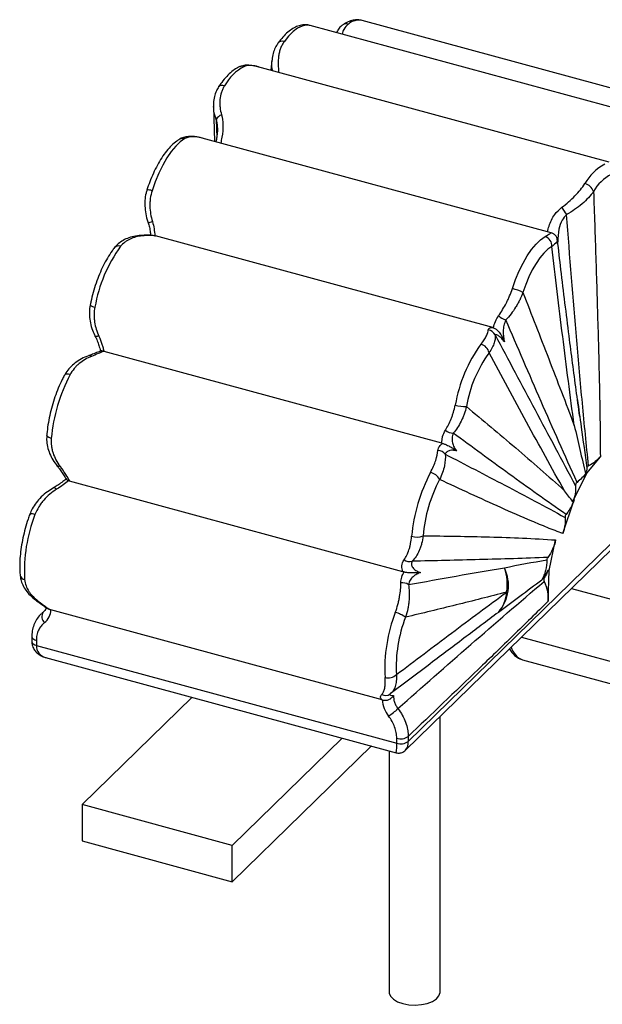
# Paper-space layout '_Trimétrica' of a CAD drawing. Header units: millimetres. Extents: x -964 to -385, y -1210 to 351.
# Tile 2 of 9: x -964 to -826, y -264 to -32. Entities that reach past the tile are written whole.
import ezdxf

# ---------------------------------------------------------------- set-up
doc = ezdxf.new("R2010")
doc.units = ezdxf.units.MM

psp = doc.layouts.new('_Trimétrica')

# ---------------------------------------------------------------- linework, layer by layer
at = {"color": 7, "linetype": 'Continuous', "lineweight": 25}
for p, q in [((-797.97, -55.06), (-882.88, -31.99)), ((-810.23, -56.25), (-895.13, -33.17)), ((-904.15, -41.37), (-904.38, -43.75)), ((-824.71, -65.4), (-907.46, -42.91)), ((-917.94, -52.31), (-917.66, -60.5)), ((-838.38, -82.04), (-920.56, -59.71)), ((-852.1, -104.39), (-931.57, -82.79)), ((-864.12, -131.66), (-943.71, -110.02)), ((-872.06, -201.94), (-780.58, -112.66)), ((-872.69, -204.03), (-781.51, -115.03)), ((-829.97, -138.7), (-826.78, -134.82)), ((-833.02, -144.92), (-829.97, -138.7)), ((-830.12, -138.66), (-829.97, -138.7)), ((-873.28, -161.93), (-951.83, -140.58)), ((-835.59, -152.96), (-832.98, -144.96)), ((-833.02, -144.92), (-832.98, -144.96)), ((-838.8, -161.68), (-837.32, -154.45)), ((-838.8, -161.68), (-839.11, -161.6)), ((-839.05, -168.87), (-838.8, -161.68)), ((-833.61, -165.89), (-776.42, -181.43)), ((-958.07, -171.49), (-957.9, -171.28)), ((-956.34, -170.91), (-956.62, -170.78)), ((-878.16, -192.15), (-956.25, -170.93)), ((-960.73, -177.21), (-960.73, -178.38)), ((-959.66, -178.12), (-959.66, -179.29)), ((-845.34, -177.33), (-769.89, -197.83)), ((-959.66, -179.29), (-874.76, -202.37)), ((-957.48, -182.16), (-874.9, -204.6)), ((-845.1, -182.7), (-760.19, -205.77)), ((-867.38, -184.01), (-876.31, -190.75)), ((-948.9, -216.83), (-922.98, -191.53)), ((-864.54, -261), (-864.54, -196.07)), ((-913.52, -226.45), (-887.6, -201.15)), ((-874.76, -202.37), (-874.76, -201.19)), ((-872.06, -200.76), (-872.06, -201.94)), ((-913.52, -235.02), (-880.73, -203.01)), ((-876.54, -204.15), (-876.54, -261)), ((-948.9, -216.83), (-948.9, -225.4)), ((-913.52, -226.45), (-948.9, -216.83)), ((-948.9, -225.4), (-913.52, -235.02)), ((-913.52, -235.02), (-913.52, -226.45))]:
    psp.add_line(p, q, dxfattribs=at)
at = {"color": 8, "linetype": 'Continuous', "lineweight": 25}
for p, q in [((-917.26, -55.33), (-917.18, -59.6)), ((-957.76, -171.18), (-958.07, -171.49))]:
    psp.add_line(p, q, dxfattribs=at)
at = {"color": 8, "linetype": 'Continuous', "lineweight": 25, "flags": 128}
for points in [[(-895.13, -33.17), (-895.16, -33.16), (-896.09, -33.08), (-897.07, -33.3), (-898.11, -33.81), (-899.17, -34.61), (-900.23, -35.68), (-901.29, -37)], [(-944.94, -106.39), (-945.15, -106.45), (-945.33, -106.49), (-945.48, -106.51), (-945.61, -106.51), (-945.7, -106.49), (-945.77, -106.46), (-945.78, -106.43)], [(-954.09, -137.07), (-954.26, -137.11), (-954.41, -137.13), (-954.54, -137.12), (-954.64, -137.09), (-954.72, -137.03), (-954.73, -137.02)], [(-954.88, -142.51), (-955.01, -142.39), (-955.14, -142.29), (-955.26, -142.21), (-955.37, -142.16), (-955.47, -142.14), (-955.55, -142.14), (-955.6, -142.16)], [(-960.73, -177.21), (-960.72, -177.31), (-960.64, -177.51), (-960.49, -177.7), (-960.27, -177.86), (-959.99, -178.01), (-959.66, -178.12)], [(-960.73, -178.38), (-960.72, -178.49), (-960.64, -178.69), (-960.49, -178.87), (-960.27, -179.04), (-959.99, -179.18), (-959.66, -179.29)]]:
    psp.add_lwpolyline(points, dxfattribs=at)
at = {"color": 7, "linetype": 'Continuous', "lineweight": 25, "flags": 128}
for points in [[(-924.7, -59.85), (-925.75, -60.59), (-926.82, -61.61), (-927.88, -62.88), (-928.91, -64.38), (-929.89, -66.09), (-930.82, -67.98), (-931.66, -70), (-932.41, -72.13)], [(-847.5, -95.2), (-846.76, -93.07), (-845.91, -91.05), (-844.99, -89.17), (-844, -87.46), (-842.97, -85.96), (-841.91, -84.69), (-840.85, -83.67), (-839.79, -82.93)], [(-838.22, -85.28), (-839.15, -85.93), (-840.09, -86.83), (-841.03, -87.95), (-841.94, -89.28), (-842.81, -90.78), (-843.62, -92.44), (-844.37, -94.23), (-845.03, -96.11)], [(-951.72, -115.47), (-952.06, -115.4), (-952.37, -115.38), (-952.64, -115.4), (-952.85, -115.47), (-953.01, -115.59), (-953.08, -115.68)], [(-956.15, -130.52), (-956.48, -130.41), (-956.76, -130.29), (-956.98, -130.15), (-957.13, -130), (-957.21, -129.85), (-957.22, -129.74)], [(-955.6, -142.16), (-955.62, -142.18), (-955.68, -142.24)], [(-876.54, -261), (-876.52, -261.24), (-876.21, -262), (-875.55, -262.7), (-874.57, -263.29), (-873.34, -263.73)], [(-873.34, -263.73), (-871.93, -264), (-870.44, -264.09), (-868.95, -263.98), (-867.56, -263.68), (-866.36, -263.21), (-865.42, -262.61), (-864.8, -261.9), (-864.55, -261.14), (-864.54, -261)]]:
    psp.add_lwpolyline(points, dxfattribs=at)
at = {"color": 8, "linetype": 'Continuous', "lineweight": 25}
for centre, radius, start, end in [((-883.64, -35.82), 3.9, 78.7183, 130.1558), ((-886.6, -34.29), 1.52, 73.2429, 123.5487), ((-901.78, -38.16), 1.27, 67.1377, 137.039), ((-911.09, -44.35), 1.59, 74.166, 112.0218), ((-915.84, -48.5), 1.22, 65.5149, 137.0799), ((-925.13, -61.35), 1.56, 73.6926, 119.2634), ((-933.39, -74.47), 2.54, 67.4037, 94.9273), ((-935.1, -83.4), 0.719, 60.1384, 92.9233), ((-940.3, -86.44), 1.3, 68.3604, 136.3391), ((-947.17, -111.73), 0.732, 47.7811, 104.7136), ((-960.68, -149.82), 1.51, 62.7372, 111.2936), ((-962.25, -162.54), 1.26, 192.3982, 262.5367), ((-959.34, -168.36), 0.508, 237.6041, 281.5938), ((-956.8, -179.37), 2.87, 178.4363, 256.2428), ((-843.59, -178.69), 4.28, 193.4723, 249.3793), ((-881.78, -203.04), 7.05, 347.2584, 5.4967), ((-874.97, -202.2), 2.92, 321.8519, 5.1301)]:
    psp.add_arc(centre, radius, start, end, dxfattribs=at)
at = {"color": 7, "linetype": 'Continuous', "lineweight": 25}
for centre, radius, start, end in [((-905.23, -53.05), 11.58, 117.9042, 150.7166), ((-915.25, -56.39), 2.27, 109.8166, 152.1772), ((-820.33, -76.12), 11.58, 117.9042, 150.7166), ((-819.47, -77.31), 10.22, 117.9042, 150.7166), ((-831.1, -73.26), 2.88, 19.218, 76.4932), ((-821.12, -67.68), 16.94, 209.5865, 216.5123), ((-934.27, -74.45), 5.31, 280.344, 291.5003), ((-840.45, -85.07), 2.24, 354.6012, 72.8822), ((-911.53, -105.62), 34.87, 144.2125, 170.0094), ((-850.64, -107.61), 12.8, 63.9903, 75.821), ((-945.72, -97.79), 1.78, 225.0299, 265.1805), ((-848.03, -98.96), 3.76, 223.8963, 254.6308), ((-853.39, -106.9), 1.96, 23.3865, 83.9789), ((-826.63, -128.69), 34.87, 144.2125, 170.0094), ((-855.57, -110.83), 2.61, 10.6785, 75.4738), ((-828.05, -128.34), 30.77, 144.2125, 170.0094), ((-916.3, -134.07), 40, 152.2916, 174.8985), ((-858.55, -114.59), 8.41, 253.2814, 271.3625), ((-861.57, -126.75), 2.51, 226.657, 273.5128), ((-865.01, -135.47), 2.09, 35.931, 90.9066), ((-831.4, -157.15), 40, 152.2916, 174.8985), ((-867.55, -141.77), 3.31, 28.6167, 77.1313), ((-833.4, -156.6), 35.3, 152.2916, 174.8985), ((-925.89, -161.72), 36.59, 158.7725, 183.2416), ((-870.07, -149.92), 3.85, 252.3056, 293.1788), ((-871.73, -157.56), 2, 230.5292, 288.0076), ((-857.95, -165.21), 9.53, 318.6139, 26.085), ((-859.73, -164.87), 11.03, 350.2915, 20.4433), ((-873.4, -166.93), 2.4, 53.9919, 99.0088), ((-839.54, -164.4), 1.13, 141.2092, 153.1682), ((-856.6, -166.37), 7.75, 318.4012, 357.2859), ((-956.46, -172.51), 1.91, 147.7164, 228.3378), ((-960.12, -170.89), 3.87, 308.219, 359.4593), ((-840.98, -184.8), 36.59, 158.7725, 183.2416), ((-876.63, -178.03), 6.66, 53.6884, 76.6441), ((-842.59, -184.35), 32.28, 158.7725, 183.2416), ((-876.75, -184.26), 2.72, 253.6133, 315.1048), ((-877.38, -189.27), 1.83, 240.041, 305.7144), ((-871.38, -191.71), 6.8, 183.7278, 218.6545), ((-885.66, -182.23), 16.4, 303.1462, 313.045), ((-873.84, -198.25), 3.08, 252.696, 305.3989), ((-873.84, -199.43), 3.08, 252.696, 305.3989)]:
    psp.add_arc(centre, radius, start, end, dxfattribs=at)
for points, knots in [([(-882.92, -32), (-883.25, -31.93), (-883.95, -31.77), (-885.08, -31.91), (-886.27, -32.29), (-887.04, -32.77), (-887.44, -33.03)], [0, 0, 0, 0, 0.209038, 0.455349, 0.708931, 1, 1, 1, 1]), ([(-895.15, -33.2), (-895.25, -33.16), (-895.72, -32.99), (-896.63, -32.99), (-897.8, -33.2), (-898.97, -33.71), (-900.14, -34.49), (-901.3, -35.55), (-902.15, -36.55), (-902.61, -37.17), (-902.71, -37.3)], [0, 0, 0, 0, 0.0374, 0.176228, 0.314772, 0.460397, 0.618363, 0.788184, 0.954396, 1, 1, 1, 1]), ([(-887.43, -33.05), (-887.52, -33.1), (-887.95, -33.36), (-888.5, -33.98), (-888.82, -34.58), (-888.96, -34.85)], [0, 0, 0, 0, 0.130241, 0.6182396, 1, 1, 1, 1]), ([(-901.29, -37), (-901.46, -37.24), (-901.62, -37.49), (-901.9, -38.02), (-902.02, -38.3), (-902.23, -38.86), (-902.32, -39.16), (-902.48, -39.76), (-902.54, -40.07), (-902.68, -41.03), (-902.72, -41.68), (-902.69, -43.01), (-902.63, -43.68), (-902.51, -44.37)], [0, 0, 0, 0, 0.125, 0.125, 0.25, 0.25, 0.375, 0.375, 0.5, 0.5, 0.75, 0.75, 1, 1, 1, 1]), ([(-902.68, -37.32), (-902.86, -37.57), (-903.33, -38.21), (-903.79, -39.42), (-904.09, -40.53), (-904.12, -41.22), (-904.13, -41.39)], [0, 0, 0, 0, 0.214349, 0.539554, 0.884106, 1, 1, 1, 1]), ([(-911.69, -42.87), (-911.93, -42.98), (-912.6, -43.29), (-913.65, -44.03), (-914.84, -45.15), (-915.87, -46.38), (-916.49, -47.3), (-916.74, -47.67)], [0, 0, 0, 0, 0.130946, 0.356702, 0.593484, 0.836844, 1, 1, 1, 1]), ([(-907.24, -42.98), (-907.3, -42.96), (-907.88, -42.76), (-908.87, -42.58), (-910.16, -42.52), (-911.08, -42.62), (-911.55, -42.84), (-911.68, -42.9)], [0, 0, 0, 0, 0.037822, 0.363965, 0.654902, 0.904825, 1, 1, 1, 1]), ([(-916.71, -47.68), (-916.9, -47.98), (-917.34, -48.68), (-917.74, -49.96), (-917.96, -51.22), (-917.91, -52.02), (-917.9, -52.31)], [0, 0, 0, 0, 0.215587, 0.51448, 0.822985, 1, 1, 1, 1]), ([(-915.33, -47.38), (-915.49, -47.62), (-915.62, -47.87), (-915.87, -48.38), (-915.97, -48.65), (-916.24, -49.47), (-916.35, -50.04), (-916.43, -50.93), (-916.45, -51.23), (-916.44, -51.83), (-916.42, -52.13), (-916.32, -53.04), (-916.2, -53.65), (-916.02, -54.25)], [0, 0, 0, 0, 0.125, 0.125, 0.25, 0.25, 0.5, 0.5, 0.625, 0.625, 0.75, 0.75, 1, 1, 1, 1]), ([(-916.99, -57.29), (-916.99, -57.58), (-916.99, -58.3), (-917.14, -59.42), (-917.29, -60.21), (-917.36, -60.58)], [0, 0, 0, 0, 0.266327, 0.662913, 1, 1, 1, 1]), ([(-925.89, -59.99), (-926.12, -60.13), (-926.79, -60.54), (-927.82, -61.44), (-929, -62.75), (-930.12, -64.31), (-931.16, -66.07), (-932.11, -68), (-932.94, -69.96), (-933.39, -71.31), (-933.6, -71.94)], [0, 0, 0, 0, 0.073218, 0.207124, 0.344303, 0.481493, 0.617045, 0.751154, 0.884255, 1, 1, 1, 1]), ([(-920.54, -59.72), (-921.04, -59.6), (-922.03, -59.36), (-923.44, -59.29), (-924.67, -59.48), (-925.49, -59.72), (-925.84, -59.97), (-925.88, -60)], [0, 0, 0, 0, 0.270507, 0.5282201, 0.7626418, 0.9700207, 1, 1, 1, 1]), ([(-835.85, -76.04), (-835.29, -75.64), (-834.76, -75.21), (-833.73, -74.3), (-833.24, -73.83), (-832.32, -72.87), (-831.88, -72.38), (-831.09, -71.41), (-830.74, -70.93), (-830.43, -70.46)], [0, 0, 0, 0, 0.25, 0.25, 0.5, 0.5, 0.75, 0.75, 1, 1, 1, 1]), ([(-933.57, -71.95), (-933.66, -72.2), (-933.94, -72.99), (-934.11, -74.42), (-934.11, -76.21), (-933.82, -78.07), (-933.47, -79.33), (-933.22, -79.95), (-933.21, -79.97)], [0, 0, 0, 0, 0.097294, 0.306801, 0.524991, 0.752879, 0.994567, 1, 1, 1, 1]), ([(-932.41, -72.13), (-932.6, -72.71), (-932.73, -73.31), (-932.85, -74.23), (-932.88, -74.53), (-932.91, -75.15), (-932.92, -75.46), (-932.9, -76.39), (-932.84, -77), (-932.64, -78.2), (-932.5, -78.8), (-932.32, -79.39)], [0, 0, 0, 0, 0.25, 0.25, 0.375, 0.375, 0.5, 0.5, 0.75, 0.75, 1, 1, 1, 1]), ([(-828.38, -72.31), (-828.72, -72.8), (-829.12, -73.29), (-830.03, -74.27), (-830.55, -74.76), (-831.63, -75.7), (-832.22, -76.15), (-833.44, -77), (-834.08, -77.4), (-834.74, -77.75)], [0, 0, 0, 0, 0.25, 0.25, 0.5, 0.5, 0.75, 0.75, 1, 1, 1, 1]), ([(-828.38, -72.31), (-828.2, -77.47), (-828.03, -82.63), (-827.69, -92.98), (-827.53, -98.16), (-827.24, -108.56), (-827.1, -113.77), (-826.94, -121.62), (-826.89, -124.25), (-826.82, -129.52), (-826.79, -132.16), (-826.78, -134.82)], [0, 0, 0, 0, 0.25, 0.25, 0.5, 0.5, 0.75, 0.75, 0.875, 0.875, 1, 1, 1, 1]), ([(-829.56, -136.98), (-830.07, -132.07), (-830.55, -127.14), (-831.47, -117.27), (-831.91, -112.34), (-833.19, -97.52), (-833.98, -87.64), (-834.74, -77.75)], [0, 0, 0, 0, 0.25, 0.25, 0.5, 0.5, 1, 1, 1, 1]), ([(-933.27, -79.9), (-933.2, -80.08), (-933, -80.67), (-932.84, -81.62), (-932.77, -82.32), (-932.73, -82.64)], [0, 0, 0, 0, 0.198014, 0.63985, 1, 1, 1, 1]), ([(-932.32, -79.39), (-932.15, -79.97), (-932.03, -80.53), (-931.84, -81.66), (-931.77, -82.21), (-931.71, -82.76)], [0, 0, 0, 0, 0.5, 0.5, 1, 1, 1, 1]), ([(-935.13, -82.71), (-935.23, -82.71), (-935.9, -82.71), (-937.06, -82.96), (-938.56, -83.44), (-939.82, -84.18), (-940.72, -84.88), (-941.11, -85.41), (-941.22, -85.56)], [0, 0, 0, 0, 0.040198, 0.28288, 0.508053, 0.71887, 0.91887, 1, 1, 1, 1]), ([(-934.74, -82.78), (-935.75, -82.87), (-936.71, -83.11), (-937.8, -83.61), (-938.01, -83.72), (-938.42, -83.97), (-938.62, -84.1), (-939.18, -84.53), (-939.52, -84.86), (-939.82, -85.23)], [0, 0, 0, 0, 0.5, 0.5, 0.625, 0.625, 0.75, 0.75, 1, 1, 1, 1]), ([(-931.89, -82.75), (-932.05, -82.72), (-932.62, -82.58), (-933.62, -82.6), (-934.54, -82.65), (-935.08, -82.68), (-935.14, -82.69)], [0, 0, 0, 0, 0.166474, 0.592122, 0.949235, 1, 1, 1, 1]), ([(-931.57, -82.79), (-931.77, -82.75), (-931.98, -82.71), (-932.43, -82.67), (-932.68, -82.66), (-933.46, -82.67), (-934.05, -82.72), (-934.74, -82.78)], [0, 0, 0, 0, 0.25, 0.25, 0.5, 0.5, 1, 1, 1, 1]), ([(-836.92, -83.78), (-836.93, -83.64), (-836.96, -83.25), (-837.3, -82.7), (-837.8, -82.27), (-838.2, -82.08), (-838.37, -82.05), (-838.38, -82.05)], [0, 0, 0, 0, 0.172525, 0.476926, 0.748346, 0.975823, 1, 1, 1, 1]), ([(-941.24, -85.54), (-941.44, -85.8), (-942.01, -86.54), (-942.92, -87.95), (-943.92, -89.8), (-944.82, -91.79), (-945.62, -93.9), (-946.3, -96.09), (-946.73, -97.82), (-946.93, -98.81), (-946.98, -99.05)], [0, 0, 0, 0, 0.077251, 0.225795, 0.372717, 0.518309, 0.663036, 0.807283, 0.951378, 1, 1, 1, 1]), ([(-832.93, -127.44), (-833.41, -123.97), (-833.87, -120.49), (-834.77, -113.49), (-835.22, -109.98), (-836.53, -99.43), (-837.38, -92.36), (-838.22, -85.28)], [0, 0, 0, 0, 0.25, 0.25, 0.5, 0.5, 1, 1, 1, 1]), ([(-831.65, -125.32), (-831.93, -123.25), (-832.78, -116.96), (-834.26, -105.47), (-835.72, -93.66), (-836.61, -86.09), (-836.88, -83.77)], [0, 0, 0, 0, 0.1505774, 0.4591225, 0.8343025, 1, 1, 1, 1]), ([(-850.74, -101.57), (-850.41, -101.11), (-850.1, -100.64), (-849.5, -99.65), (-849.21, -99.13), (-848.79, -98.32), (-848.65, -98.05), (-848.39, -97.49), (-848.27, -97.21), (-847.91, -96.37), (-847.69, -95.79), (-847.5, -95.2)], [0, 0, 0, 0, 0.25, 0.25, 0.5, 0.5, 0.625, 0.625, 0.75, 0.75, 1, 1, 1, 1]), ([(-845.03, -96.11), (-845.24, -96.72), (-845.5, -97.31), (-845.93, -98.19), (-846.08, -98.47), (-846.39, -99.04), (-846.56, -99.32), (-847.08, -100.15), (-847.44, -100.67), (-848.2, -101.67), (-848.61, -102.14), (-849.02, -102.59)], [0, 0, 0, 0, 0.25, 0.25, 0.375, 0.375, 0.5, 0.5, 0.75, 0.75, 1, 1, 1, 1]), ([(-845.03, -96.11), (-843, -101.31), (-840.97, -106.51), (-836.94, -116.95), (-834.93, -122.18), (-832.93, -127.44)], [0, 0, 0, 0, 0.5, 0.5, 1, 1, 1, 1]), ([(-946.95, -99.06), (-947.01, -99.32), (-947.19, -100.14), (-947.19, -101.56), (-946.97, -103.3), (-946.5, -104.95), (-946, -105.95), (-945.77, -106.42)], [0, 0, 0, 0, 0.1051596, 0.3262819, 0.5555739, 0.7936617, 1, 1, 1, 1]), ([(-945.87, -99.57), (-945.99, -100.15), (-946.05, -100.74), (-946.06, -101.62), (-946.06, -101.91), (-946.02, -102.5), (-945.98, -102.79), (-945.86, -103.66), (-945.73, -104.22), (-945.39, -105.32), (-945.19, -105.86), (-944.94, -106.39)], [0, 0, 0, 0, 0.25, 0.25, 0.375, 0.375, 0.5, 0.5, 0.75, 0.75, 1, 1, 1, 1]), ([(-851.96, -104.44), (-851.85, -103.93), (-851.7, -103.43), (-851.3, -102.47), (-851.05, -102.01), (-850.74, -101.57)], [0, 0, 0, 0, 0.5, 0.5, 1, 1, 1, 1]), ([(-853.18, -104.95), (-853.17, -104.7), (-853.03, -104.53), (-852.74, -104.39), (-852.62, -104.36), (-852.38, -104.35), (-852.24, -104.36), (-852.1, -104.39)], [0, 0, 0, 0, 0.5, 0.5, 0.75, 0.75, 1, 1, 1, 1]), ([(-851.96, -104.44), (-851.74, -104.52), (-851.52, -104.64), (-851.14, -104.93), (-850.98, -105.08), (-850.7, -105.38), (-850.58, -105.53), (-850.36, -105.83), (-850.26, -105.98), (-849.99, -106.41), (-849.85, -106.69), (-849.58, -107.24), (-849.46, -107.51), (-849.35, -107.78)], [0, 0, 0, 0, 0.125, 0.125, 0.25, 0.25, 0.375, 0.375, 0.5, 0.5, 0.75, 0.75, 1, 1, 1, 1]), ([(-849.02, -102.59), (-849.26, -103), (-849.42, -103.45), (-849.62, -104.35), (-849.66, -104.8), (-849.67, -105.69), (-849.64, -106.13), (-849.53, -106.97), (-849.44, -107.38), (-849.35, -107.78)], [0, 0, 0, 0, 0.25, 0.25, 0.5, 0.5, 0.75, 0.75, 1, 1, 1, 1]), ([(-832.27, -140.87), (-835.14, -134.53), (-837.96, -128.16), (-843.53, -115.39), (-846.29, -108.99), (-849.02, -102.59)], [0, 0, 0, 0, 0.5, 0.5, 1, 1, 1, 1]), ([(-945.8, -106.43), (-945.67, -106.7), (-945.34, -107.35), (-944.98, -108.41), (-944.71, -109.36), (-944.57, -109.88), (-944.53, -110.06)], [0, 0, 0, 0, 0.200245, 0.492487, 0.834111, 1, 1, 1, 1]), ([(-944.94, -106.39), (-944.64, -107.03), (-944.41, -107.66), (-944.12, -108.58), (-944.03, -108.88), (-943.86, -109.46), (-943.79, -109.75), (-943.71, -110.02)], [0, 0, 0, 0, 0.5, 0.5, 0.75, 0.75, 1, 1, 1, 1]), ([(-854.91, -108.3), (-854.62, -107.93), (-854.36, -107.58), (-853.93, -106.92), (-853.76, -106.61), (-853.34, -105.76), (-853.2, -105.31), (-853.18, -104.95)], [0, 0, 0, 0, 0.25, 0.25, 0.5, 0.5, 1, 1, 1, 1]), ([(-851.59, -106.12), (-851.54, -106.38), (-851.52, -106.66), (-851.58, -107.27), (-851.65, -107.6), (-851.87, -108.31), (-852.03, -108.7), (-852.44, -109.5), (-852.7, -109.91), (-853.01, -110.34)], [0, 0, 0, 0, 0.25, 0.25, 0.5, 0.5, 0.75, 0.75, 1, 1, 1, 1]), ([(-849.35, -107.78), (-849.56, -107.48), (-849.78, -107.21), (-850.24, -106.74), (-850.46, -106.54), (-850.79, -106.31), (-850.89, -106.25), (-851.09, -106.14), (-851.19, -106.1), (-851.43, -106.03), (-851.56, -106.04), (-851.59, -106.12)], [0, 0, 0, 0, 0.25, 0.25, 0.5, 0.5, 0.625, 0.625, 0.75, 0.75, 1, 1, 1, 1]), ([(-851.59, -106.12), (-848.45, -111.99), (-845.31, -117.89), (-839, -129.72), (-835.83, -135.66), (-832.66, -141.66)], [0, 0, 0, 0, 0.5, 0.5, 1, 1, 1, 1]), ([(-947.35, -111.03), (-947.36, -111.03), (-947.95, -111.19), (-949.03, -111.74), (-950.51, -112.65), (-951.74, -113.78), (-952.59, -114.79), (-952.94, -115.48), (-953.05, -115.7)], [0, 0, 0, 0, 0.002051, 0.248754, 0.480135, 0.698106, 0.906253, 1, 1, 1, 1]), ([(-946.68, -111.19), (-947.71, -111.6), (-948.68, -112.15), (-949.76, -113.04), (-949.97, -113.23), (-950.38, -113.63), (-950.57, -113.84), (-951.12, -114.49), (-951.44, -114.96), (-951.72, -115.47)], [0, 0, 0, 0, 0.5, 0.5, 0.625, 0.625, 0.75, 0.75, 1, 1, 1, 1]), ([(-944.46, -109.92), (-944.6, -109.97), (-945.13, -110.13), (-946.04, -110.51), (-946.87, -110.86), (-947.32, -111.01), (-947.36, -111.02)], [0, 0, 0, 0, 0.17422, 0.623305, 0.969177, 1, 1, 1, 1]), ([(-943.82, -109.99), (-944.21, -110.14), (-944.64, -110.33), (-945.59, -110.74), (-946.1, -110.96), (-946.68, -111.19)], [0, 0, 0, 0, 0.5, 0.5, 1, 1, 1, 1]), ([(-943.82, -109.99), (-943.91, -109.97), (-944.11, -109.91), (-944.34, -109.88), (-944.42, -109.9), (-944.46, -109.91)], [0, 0, 0, 0, 0.29367, 0.586298, 1, 1, 1, 1]), ([(-835.24, -142.85), (-838.23, -137.5), (-841.2, -132.1), (-847.11, -121.25), (-850.06, -115.8), (-853.01, -110.34)], [0, 0, 0, 0, 0.5, 0.5, 1, 1, 1, 1]), ([(-953.08, -115.68), (-953.25, -116), (-953.75, -116.94), (-954.5, -118.62), (-955.3, -120.73), (-955.98, -122.91), (-956.54, -125.13), (-956.95, -127.32), (-957.14, -128.84), (-957.21, -129.63), (-957.22, -129.74)], [0, 0, 0, 0, 0.079692, 0.231469, 0.382493, 0.533014, 0.683372, 0.833843, 0.977038, 1, 1, 1, 1]), ([(-863.29, -128.58), (-863.04, -128.19), (-862.8, -127.77), (-862.35, -126.88), (-862.13, -126.41), (-861.83, -125.66), (-861.74, -125.4), (-861.55, -124.87), (-861.47, -124.61), (-861.23, -123.79), (-861.08, -123.23), (-860.97, -122.65)], [0, 0, 0, 0, 0.25, 0.25, 0.5, 0.5, 0.625, 0.625, 0.75, 0.75, 1, 1, 1, 1]), ([(-858.35, -123), (-858.49, -123.62), (-858.67, -124.22), (-858.98, -125.09), (-859.09, -125.37), (-859.33, -125.93), (-859.45, -126.2), (-859.85, -127), (-860.13, -127.49), (-860.75, -128.42), (-861.07, -128.86), (-861.42, -129.26)], [0, 0, 0, 0, 0.25, 0.25, 0.375, 0.375, 0.5, 0.5, 0.75, 0.75, 1, 1, 1, 1]), ([(-858.35, -123), (-854.46, -126.22), (-850.59, -129.46), (-844.8, -134.4), (-842.87, -136.05), (-839.04, -139.41), (-837.13, -141.11), (-835.24, -142.85)], [0, 0, 0, 0, 0.5, 0.5, 0.75, 0.75, 1, 1, 1, 1]), ([(-832.18, -121.38), (-831.88, -123.53), (-831.15, -128.86), (-830.4, -134.24), (-829.95, -137.45)], [0, 0, 0, 0, 0.402416, 1, 1, 1, 1]), ([(-832.93, -127.44), (-832.47, -129.35), (-832.02, -131.26), (-831.15, -135.06), (-830.73, -136.94), (-830.31, -138.82)], [0, 0, 0, 0, 0.5, 0.5, 1, 1, 1, 1]), ([(-957.19, -129.74), (-957.22, -130.12), (-957.29, -131.03), (-957.06, -132.49), (-956.57, -134.07), (-955.8, -135.62), (-955.09, -136.55), (-954.73, -137.02)], [0, 0, 0, 0, 0.143677, 0.345861, 0.557379, 0.775724, 1, 1, 1, 1]), ([(-864.12, -131.66), (-864.12, -131.4), (-864.11, -131.14), (-864.06, -130.61), (-864.01, -130.35), (-863.81, -129.57), (-863.6, -129.06), (-863.29, -128.58)], [0, 0, 0, 0, 0.25, 0.25, 0.5, 0.5, 1, 1, 1, 1]), ([(-861.42, -129.26), (-861.61, -129.63), (-861.7, -130.02), (-861.74, -130.6), (-861.73, -130.79), (-861.69, -131.17), (-861.66, -131.35), (-861.53, -131.89), (-861.4, -132.23), (-861.08, -132.87), (-860.9, -133.17), (-860.7, -133.44)], [0, 0, 0, 0, 0.25, 0.25, 0.375, 0.375, 0.5, 0.5, 0.75, 0.75, 1, 1, 1, 1]), ([(-834.85, -148.41), (-837.11, -146.85), (-839.36, -145.28), (-843.82, -142.11), (-846.04, -140.52), (-852.68, -135.72), (-857.06, -132.49), (-861.42, -129.26)], [0, 0, 0, 0, 0.25, 0.25, 0.5, 0.5, 1, 1, 1, 1]), ([(-956.15, -130.52), (-956.2, -131.11), (-956.19, -131.7), (-956.08, -132.57), (-956.03, -132.85), (-955.9, -133.42), (-955.82, -133.71), (-955.55, -134.54), (-955.32, -135.08), (-954.77, -136.1), (-954.45, -136.59), (-954.09, -137.07)], [0, 0, 0, 0, 0.25, 0.25, 0.375, 0.375, 0.5, 0.5, 0.75, 0.75, 1, 1, 1, 1]), ([(-865.04, -133.38), (-865, -133), (-864.87, -132.67), (-864.51, -132.11), (-864.28, -131.87), (-864.01, -131.68)], [0, 0, 0, 0, 0.5, 0.5, 1, 1, 1, 1]), ([(-864.01, -131.68), (-863.79, -131.74), (-863.56, -131.81), (-863.12, -131.98), (-862.93, -132.06), (-862.58, -132.23), (-862.43, -132.31), (-862.15, -132.46), (-862.02, -132.54), (-861.66, -132.76), (-861.45, -132.9), (-861.06, -133.17), (-860.88, -133.31), (-860.7, -133.44)], [0, 0, 0, 0, 0.125, 0.125, 0.25, 0.25, 0.375, 0.375, 0.5, 0.5, 0.75, 0.75, 1, 1, 1, 1]), ([(-866.82, -138.55), (-866.54, -138.03), (-866.3, -137.54), (-865.89, -136.58), (-865.72, -136.12), (-865.29, -134.81), (-865.12, -134.05), (-865.04, -133.38)], [0, 0, 0, 0, 0.25, 0.25, 0.5, 0.5, 1, 1, 1, 1]), ([(-863.32, -134.24), (-863.26, -135.05), (-863.32, -135.95), (-863.63, -137.45), (-863.77, -137.99), (-864.14, -139.07), (-864.37, -139.62), (-864.65, -140.19)], [0, 0, 0, 0, 0.5, 0.5, 0.75, 0.75, 1, 1, 1, 1]), ([(-860.7, -133.44), (-860.96, -133.37), (-861.23, -133.32), (-861.75, -133.3), (-862.01, -133.32), (-862.49, -133.44), (-862.72, -133.54), (-863.1, -133.82), (-863.25, -134.01), (-863.32, -134.24)], [0, 0, 0, 0, 0.25, 0.25, 0.5, 0.5, 0.75, 0.75, 1, 1, 1, 1]), ([(-863.32, -134.24), (-858.65, -136.65), (-853.96, -139.09), (-846.9, -142.8), (-844.55, -144.04), (-839.82, -146.56), (-837.46, -147.84), (-835.08, -149.14)], [0, 0, 0, 0, 0.5, 0.5, 0.75, 0.75, 1, 1, 1, 1]), ([(-826.78, -134.82), (-827.12, -135.24), (-827.52, -135.62), (-828.45, -136.34), (-828.98, -136.68), (-829.56, -136.98)], [0, 0, 0, 0, 0.5, 0.5, 1, 1, 1, 1]), ([(-954.74, -137.02), (-954.56, -137.25), (-954.11, -137.8), (-953.54, -138.68), (-953.03, -139.51), (-952.71, -139.99), (-952.58, -140.19)], [0, 0, 0, 0, 0.187, 0.452907, 0.765854, 1, 1, 1, 1]), ([(-954.09, -137.07), (-953.57, -137.75), (-953.16, -138.4), (-952.43, -139.6), (-952.12, -140.12), (-951.83, -140.58)], [0, 0, 0, 0, 0.5, 0.5, 1, 1, 1, 1]), ([(-830.12, -138.66), (-830.42, -139.07), (-830.74, -139.46), (-831.47, -140.2), (-831.86, -140.55), (-832.27, -140.87)], [0, 0, 0, 0, 0.5, 0.5, 1, 1, 1, 1]), ([(-829.56, -136.98), (-829.67, -137.04), (-829.77, -137.12), (-829.9, -137.28), (-829.94, -137.36), (-829.95, -137.45)], [0, 0, 0, 0, 0.5, 0.5, 1, 1, 1, 1]), ([(-952.5, -139.98), (-952.71, -140.14), (-953.24, -140.54), (-954.16, -141.24), (-954.99, -141.83), (-955.51, -142.1), (-955.64, -142.17)], [0, 0, 0, 0, 0.252685, 0.61297, 0.903465, 1, 1, 1, 1]), ([(-952.11, -140.49), (-952.5, -140.8), (-952.93, -141.14), (-953.84, -141.82), (-954.33, -142.17), (-954.88, -142.51)], [0, 0, 0, 0, 0.5, 0.5, 1, 1, 1, 1]), ([(-952.11, -140.49), (-952.19, -140.45), (-952.39, -140.36), (-952.55, -140.25), (-952.56, -140.21), (-952.57, -140.19)], [0, 0, 0, 0, 0.321051, 0.718325, 1, 1, 1, 1]), ([(-835.59, -152.96), (-836.82, -152.5), (-838.05, -152.02), (-840.49, -151.03), (-841.71, -150.52), (-845.36, -148.98), (-847.78, -147.91), (-855.03, -144.67), (-859.84, -142.45), (-864.65, -140.19)], [0, 0, 0, 0, 0.125, 0.125, 0.25, 0.25, 0.5, 0.5, 1, 1, 1, 1]), ([(-832.27, -140.87), (-832.4, -140.97), (-832.51, -141.1), (-832.64, -141.37), (-832.67, -141.52), (-832.66, -141.66)], [0, 0, 0, 0, 0.5, 0.5, 1, 1, 1, 1]), ([(-955.59, -142.18), (-956.08, -142.47), (-957.12, -143.08), (-958.5, -144.26), (-959.72, -145.62), (-960.64, -147), (-961.04, -147.98), (-961.21, -148.42)], [0, 0, 0, 0, 0.201313, 0.425262, 0.635524, 0.837321, 1, 1, 1, 1]), ([(-954.88, -142.51), (-955.44, -142.86), (-955.97, -143.24), (-956.98, -144.08), (-957.45, -144.53), (-958.12, -145.28), (-958.33, -145.54), (-958.73, -146.08), (-958.92, -146.36), (-959.45, -147.22), (-959.75, -147.83), (-959.99, -148.48)], [0, 0, 0, 0, 0.25, 0.25, 0.5, 0.5, 0.625, 0.625, 0.75, 0.75, 1, 1, 1, 1]), ([(-832.66, -141.66), (-832.61, -142.29), (-832.63, -142.91), (-832.84, -144.17), (-833.02, -144.81), (-833.28, -145.43)], [0, 0, 0, 0, 0.5, 0.5, 1, 1, 1, 1]), ([(-832.98, -144.96), (-833.18, -145.59), (-833.44, -146.19), (-833.91, -147.05), (-834.08, -147.33), (-834.44, -147.88), (-834.64, -148.15), (-834.85, -148.41)], [0, 0, 0, 0, 0.5, 0.5, 0.75, 0.75, 1, 1, 1, 1]), ([(-961.23, -148.41), (-961.37, -148.78), (-961.75, -149.86), (-962.31, -151.71), (-962.85, -153.93), (-963.25, -156.15), (-963.51, -158.32), (-963.61, -160.39), (-963.57, -161.87), (-963.5, -162.64), (-963.49, -162.81)], [0, 0, 0, 0, 0.077641, 0.22491, 0.37216, 0.519547, 0.667339, 0.815902, 0.958646, 1, 1, 1, 1]), ([(-834.85, -148.41), (-834.93, -148.51), (-834.99, -148.63), (-835.07, -148.88), (-835.09, -149.01), (-835.08, -149.14)], [0, 0, 0, 0, 0.5, 0.5, 1, 1, 1, 1]), ([(-835.08, -149.14), (-835.05, -149.78), (-835.07, -150.42), (-835.2, -151.37), (-835.26, -151.69), (-835.4, -152.33), (-835.49, -152.65), (-835.59, -152.96)], [0, 0, 0, 0, 0.5, 0.5, 0.75, 0.75, 1, 1, 1, 1]), ([(-873, -159.1), (-872.78, -158.79), (-872.57, -158.44), (-872.19, -157.67), (-872.02, -157.24), (-871.8, -156.55), (-871.72, -156.3), (-871.59, -155.8), (-871.54, -155.55), (-871.38, -154.75), (-871.3, -154.19), (-871.25, -153.59)], [0, 0, 0, 0, 0.25, 0.25, 0.5, 0.5, 0.625, 0.625, 0.75, 0.75, 1, 1, 1, 1]), ([(-868.56, -153.46), (-868.63, -154.11), (-868.75, -154.72), (-868.97, -155.59), (-869.06, -155.88), (-869.25, -156.42), (-869.35, -156.69), (-869.68, -157.45), (-869.93, -157.91), (-870.48, -158.75), (-870.78, -159.13), (-871.11, -159.46)], [0, 0, 0, 0, 0.25, 0.25, 0.375, 0.375, 0.5, 0.5, 0.75, 0.75, 1, 1, 1, 1]), ([(-868.56, -153.46), (-863.33, -153.52), (-858.1, -153.6), (-850.28, -153.81), (-847.68, -153.9), (-842.49, -154.12), (-839.9, -154.26), (-837.32, -154.45)], [0, 0, 0, 0, 0.5, 0.5, 0.75, 0.75, 1, 1, 1, 1]), ([(-837.32, -154.45), (-837.48, -155.21), (-837.71, -155.94), (-838.33, -157.32), (-838.71, -157.98), (-839.17, -158.57)], [0, 0, 0, 0, 0.5, 0.5, 1, 1, 1, 1]), ([(-873.28, -161.93), (-873.46, -161.5), (-873.55, -161.03), (-873.49, -160.05), (-873.33, -159.56), (-873, -159.1)], [0, 0, 0, 0, 0.5, 0.5, 1, 1, 1, 1]), ([(-871.11, -159.46), (-871.21, -159.61), (-871.26, -159.76), (-871.3, -160.06), (-871.29, -160.21), (-871.18, -160.65), (-871.02, -160.92), (-870.7, -161.27), (-870.58, -161.38), (-870.33, -161.58), (-870.19, -161.66), (-869.77, -161.9), (-869.46, -162.03), (-869.13, -162.11)], [0, 0, 0, 0, 0.125, 0.125, 0.25, 0.25, 0.5, 0.5, 0.625, 0.625, 0.75, 0.75, 1, 1, 1, 1]), ([(-839.17, -158.57), (-844.58, -158.79), (-849.93, -158.95), (-860.57, -159.23), (-865.85, -159.35), (-871.11, -159.46)], [0, 0, 0, 0, 0.5, 0.5, 1, 1, 1, 1]), ([(-839.37, -159.17), (-839.39, -160), (-839.51, -160.82), (-839.8, -162.01), (-839.92, -162.4), (-840.21, -163.16), (-840.37, -163.53), (-840.55, -163.89)], [0, 0, 0, 0, 0.5, 0.5, 0.75, 0.75, 1, 1, 1, 1]), ([(-839.17, -158.57), (-839.23, -158.65), (-839.28, -158.75), (-839.35, -158.95), (-839.37, -159.06), (-839.37, -159.17)], [0, 0, 0, 0, 0.5, 0.5, 1, 1, 1, 1]), ([(-873.78, -164.55), (-873.78, -164.07), (-873.69, -163.61), (-873.41, -162.75), (-873.21, -162.35), (-872.98, -161.99)], [0, 0, 0, 0, 0.5, 0.5, 1, 1, 1, 1]), ([(-872.98, -161.99), (-872.86, -162.01), (-872.73, -162.03), (-872.48, -162.06), (-872.36, -162.07), (-872.12, -162.09), (-872.01, -162.1), (-871.8, -162.12), (-871.7, -162.12), (-871.41, -162.14), (-871.24, -162.14), (-870.91, -162.15), (-870.76, -162.15), (-870.34, -162.15), (-870.08, -162.15), (-869.71, -162.14), (-869.59, -162.13), (-869.36, -162.12), (-869.25, -162.12), (-869.13, -162.11)], [0, 0, 0, 0, 0.0625, 0.0625, 0.125, 0.125, 0.1875, 0.1875, 0.25, 0.25, 0.375, 0.375, 0.5, 0.5, 0.75, 0.75, 0.875, 0.875, 1, 1, 1, 1]), ([(-871.99, -164.98), (-868.24, -164.29), (-864.49, -163.62), (-856.95, -162.29), (-853.18, -161.64), (-849.39, -161.02)], [0, 0, 0, 0, 0.5, 0.5, 1, 1, 1, 1]), ([(-869.13, -162.11), (-869.44, -162.22), (-869.74, -162.35), (-870.34, -162.67), (-870.62, -162.87), (-871.02, -163.22), (-871.15, -163.35), (-871.39, -163.62), (-871.5, -163.77), (-871.79, -164.24), (-871.94, -164.59), (-871.99, -164.98)], [0, 0, 0, 0, 0.25, 0.25, 0.5, 0.5, 0.625, 0.625, 0.75, 0.75, 1, 1, 1, 1]), ([(-839.11, -161.6), (-839.22, -161.92), (-839.35, -162.23), (-839.64, -162.82), (-839.81, -163.1), (-840, -163.37)], [0, 0, 0, 0, 0.5, 0.5, 1, 1, 1, 1]), ([(-963.45, -162.81), (-963.42, -163.12), (-963.35, -163.9), (-962.89, -165.09), (-962.16, -166.36), (-961.14, -167.54), (-960.26, -168.34), (-959.7, -168.71), (-959.61, -168.77)], [0, 0, 0, 0, 0.13091, 0.324199, 0.524381, 0.735831, 0.958409, 1, 1, 1, 1]), ([(-962.42, -163.79), (-962.37, -164.29), (-962.26, -164.77), (-961.92, -165.71), (-961.69, -166.15), (-961.28, -166.79), (-961.13, -167), (-960.81, -167.4), (-960.63, -167.6), (-960.09, -168.17), (-959.68, -168.52), (-959.24, -168.85)], [0, 0, 0, 0, 0.25, 0.25, 0.5, 0.5, 0.625, 0.625, 0.75, 0.75, 1, 1, 1, 1]), ([(-875.09, -171.55), (-874.85, -170.91), (-874.65, -170.27), (-874.4, -169.33), (-874.33, -169.02), (-874.19, -168.41), (-874.13, -168.11), (-873.98, -167.22), (-873.9, -166.65), (-873.8, -165.57), (-873.78, -165.05), (-873.78, -164.55)], [0, 0, 0, 0, 0.25, 0.25, 0.375, 0.375, 0.5, 0.5, 0.75, 0.75, 1, 1, 1, 1]), ([(-874.46, -194.21), (-868.77, -189.16), (-863.06, -184.13), (-851.59, -174.12), (-845.83, -169.14), (-840.03, -164.24)], [0, 0, 0, 0, 0.5, 0.5, 1, 1, 1, 1]), ([(-840, -163.37), (-840.08, -163.48), (-840.12, -163.62), (-840.13, -163.92), (-840.1, -164.08), (-840.03, -164.24)], [0, 0, 0, 0, 0.5, 0.5, 1, 1, 1, 1]), ([(-840.03, -164.24), (-839.68, -165), (-839.42, -165.77), (-839.18, -166.94), (-839.12, -167.33), (-839.04, -168.11), (-839.03, -168.49), (-839.05, -168.87)], [0, 0, 0, 0, 0.5, 0.5, 0.75, 0.75, 1, 1, 1, 1]), ([(-874.82, -186.18), (-870.49, -182.9), (-866.16, -179.64), (-857.51, -173.15), (-853.18, -169.93), (-848.85, -166.73)], [0, 0, 0, 0, 0.5, 0.5, 1, 1, 1, 1]), ([(-871.99, -164.98), (-871.9, -165.54), (-871.84, -166.11), (-871.8, -167.32), (-871.81, -167.94), (-871.89, -168.92), (-871.92, -169.25), (-872.01, -169.93), (-872.07, -170.27), (-872.27, -171.29), (-872.45, -171.97), (-872.68, -172.66)], [0, 0, 0, 0, 0.25, 0.25, 0.5, 0.5, 0.625, 0.625, 0.75, 0.75, 1, 1, 1, 1]), ([(-848.85, -166.73), (-852.84, -167.79), (-856.81, -168.79), (-864.75, -170.76), (-868.72, -171.72), (-872.68, -172.66)], [0, 0, 0, 0, 0.5, 0.5, 1, 1, 1, 1]), ([(-959.63, -168.78), (-959.36, -168.97), (-958.74, -169.41), (-957.86, -170.06), (-957.17, -170.55), (-956.72, -170.74), (-956.62, -170.78)], [0, 0, 0, 0, 0.22472, 0.529686, 0.899267, 1, 1, 1, 1]), ([(-959.24, -168.85), (-958.62, -169.32), (-958.09, -169.74), (-957.13, -170.44), (-956.72, -170.71), (-956.34, -170.91)], [0, 0, 0, 0, 0.5, 0.5, 1, 1, 1, 1]), ([(-839.05, -168.87), (-841.8, -171.59), (-844.55, -174.28), (-850.05, -179.64), (-852.8, -182.3), (-861.05, -190.25), (-866.55, -195.52), (-872.06, -200.76)], [0, 0, 0, 0, 0.25, 0.25, 0.5, 0.5, 1, 1, 1, 1]), ([(-958.49, -171.91), (-958.44, -171.83), (-958.33, -171.66), (-958.16, -171.55), (-958.07, -171.49)], [0, 0, 0, 0, 0.477541, 1, 1, 1, 1]), ([(-957.39, -170.35), (-957.39, -170.4), (-957.42, -170.71), (-957.6, -171.02), (-957.8, -171.22), (-957.88, -171.29)], [0, 0, 0, 0, 0.119926, 0.663215, 1, 1, 1, 1]), ([(-958.52, -171.88), (-958.83, -172.2), (-959.48, -172.86), (-960.16, -174.11), (-960.59, -175.53), (-960.75, -176.58), (-960.72, -177.15), (-960.72, -177.21)], [0, 0, 0, 0, 0.229389, 0.476422, 0.722675, 0.973607, 1, 1, 1, 1]), ([(-957.73, -173.93), (-958.04, -174.17), (-958.32, -174.44), (-958.79, -175.03), (-959, -175.36), (-959.33, -176.08), (-959.58, -176.85), (-959.66, -177.68), (-959.66, -178.12)], [0, 0, 0, 0, 0.25, 0.25, 0.5, 0.5, 0.75, 1, 1, 1, 1]), ([(-960.73, -178.38), (-960.71, -178.65), (-960.67, -179.28), (-960.29, -180.19), (-959.64, -181.02), (-958.78, -181.65), (-958, -182.04), (-957.49, -182.13), (-957.35, -182.16)], [0, 0, 0, 0, 0.14592, 0.337624, 0.525011, 0.716477, 0.922468, 1, 1, 1, 1]), ([(-848.17, -180.1), (-848.11, -180.23), (-847.85, -180.75), (-847.23, -181.48), (-846.31, -182.2), (-845.56, -182.61), (-845.12, -182.68), (-845.06, -182.69)], [0, 0, 0, 0, 0.09883, 0.401515, 0.682363, 0.95261, 1, 1, 1, 1]), ([(-878.29, -190.85), (-878.12, -190.69), (-877.98, -190.48), (-877.74, -189.98), (-877.65, -189.69), (-877.55, -189.19), (-877.52, -189.01), (-877.48, -188.63), (-877.47, -188.44), (-877.45, -187.82), (-877.47, -187.36), (-877.51, -186.87)], [0, 0, 0, 0, 0.25, 0.25, 0.5, 0.5, 0.625, 0.625, 0.75, 0.75, 1, 1, 1, 1]), ([(-874.82, -186.18), (-874.79, -186.74), (-874.8, -187.25), (-874.88, -187.96), (-874.91, -188.18), (-875, -188.61), (-875.06, -188.82), (-875.25, -189.4), (-875.42, -189.73), (-875.81, -190.31), (-876.05, -190.56), (-876.31, -190.75)], [0, 0, 0, 0, 0.25, 0.25, 0.375, 0.375, 0.5, 0.5, 0.75, 0.75, 1, 1, 1, 1]), ([(-878.08, -192.18), (-878.33, -192.02), (-878.5, -191.81), (-878.6, -191.34), (-878.53, -191.09), (-878.29, -190.85)], [0, 0, 0, 0, 0.5, 0.5, 1, 1, 1, 1]), ([(-878.08, -192.18), (-877.96, -192.21), (-877.84, -192.23), (-877.59, -192.25), (-877.46, -192.25), (-877.08, -192.22), (-876.83, -192.15), (-876.36, -191.95), (-876.15, -191.82), (-875.77, -191.51), (-875.61, -191.33), (-875.48, -191.14)], [0, 0, 0, 0, 0.125, 0.125, 0.25, 0.25, 0.5, 0.5, 0.75, 0.75, 1, 1, 1, 1]), ([(-876.31, -190.75), (-876.39, -190.81), (-876.41, -190.86), (-876.38, -190.97), (-876.32, -191.01), (-876.07, -191.12), (-875.8, -191.15), (-875.48, -191.14)], [0, 0, 0, 0, 0.25, 0.25, 0.5, 0.5, 1, 1, 1, 1]), ([(-875.48, -191.14), (-875.51, -191.38), (-875.51, -191.64), (-875.44, -192.15), (-875.38, -192.42), (-875.21, -192.95), (-875.1, -193.21), (-874.81, -193.73), (-874.65, -193.98), (-874.46, -194.21)], [0, 0, 0, 0, 0.25, 0.25, 0.5, 0.5, 0.75, 0.75, 1, 1, 1, 1]), ([(-874.46, -194.21), (-874.07, -194.72), (-873.39, -195.75), (-872.89, -196.85), (-872.47, -197.98), (-872.32, -198.54), (-872.16, -199.38), (-872.12, -199.66), (-872.07, -200.21), (-872.05, -200.49), (-872.06, -200.76)], [0, 0, 0, 0, 0.25, 0.5, 0.5, 0.75, 0.75, 0.875, 0.875, 1, 1, 1, 1]), ([(-874.76, -201.19), (-874.76, -200.76), (-874.8, -200.31), (-874.97, -199.42), (-875.09, -198.97), (-875.43, -198.07), (-875.83, -197.19), (-876.38, -196.36), (-876.69, -195.96)], [0, 0, 0, 0, 0.25, 0.25, 0.5, 0.5, 0.75, 1, 1, 1, 1]), ([(-874.93, -204.56), (-874.86, -204.59), (-874.56, -204.71), (-873.89, -204.69), (-873.15, -204.44), (-872.8, -204.11), (-872.66, -203.97)], [0, 0, 0, 0, 0.098745, 0.416497, 0.76547, 1, 1, 1, 1])]:
    psp.add_open_spline(points, degree=3, knots=knots, dxfattribs=at)
at = {"color": 8, "linetype": 'Continuous', "lineweight": 25}
for points, knots in [([(-886.16, -32.83), (-886.57, -33.21), (-887.24, -33.83), (-887.52, -34.82), (-887.63, -35.21)], [0, 0, 0, 0, 0.604791, 1, 1, 1, 1]), ([(-904.01, -43.85), (-904.06, -43.59), (-904.25, -42.74), (-904.17, -41.93), (-904.12, -41.37)], [0, 0, 0, 0, 0.302837, 1, 1, 1, 1]), ([(-907.47, -42.95), (-907.99, -42.81), (-909.26, -42.46), (-910.14, -42.69), (-910.65, -42.82)], [0, 0, 0, 0, 0.4158638, 1, 1, 1, 1]), ([(-917.26, -55.33), (-917.45, -54.79), (-917.82, -53.79), (-917.88, -52.78), (-917.91, -52.31)], [0, 0, 0, 0, 0.538052, 1, 1, 1, 1]), ([(-917, -57.29), (-916.99, -57.2), (-916.95, -56.53), (-917.12, -55.88), (-917.26, -55.33)], [0, 0, 0, 0, 0.143566, 1, 1, 1, 1]), ([(-916.02, -54.25), (-915.88, -55), (-915.56, -56.67), (-915.85, -59), (-916.13, -60.43), (-916.21, -60.89)], [0, 0, 0, 0, 0.353102, 0.793813, 1, 1, 1, 1]), ([(-920.56, -59.73), (-920.73, -59.68), (-921.44, -59.46), (-922.5, -59.36), (-923.75, -59.43), (-924.38, -59.71), (-924.7, -59.85)], [0, 0, 0, 0, 0.103093, 0.433043, 0.712413, 1, 1, 1, 1]), ([(-839.2, -81.82), (-839.1, -81.37), (-838.78, -79.94), (-837.8, -77.8), (-836.45, -76.58), (-835.85, -76.04)], [0, 0, 0, 0, 0.2061874, 0.6468979, 1, 1, 1, 1]), ([(-834.74, -77.75), (-835.12, -78.17), (-836, -79.16), (-836.72, -81.46), (-836.79, -83.17), (-836.83, -84.16)], [0, 0, 0, 0, 0.239687, 0.5594779, 1, 1, 1, 1]), ([(-839.79, -82.93), (-839.69, -82.87), (-839.07, -82.51), (-838.54, -82.17), (-838.31, -82.02), (-838.38, -82.05), (-838.38, -82.05)], [0, 0, 0, 0, 0.107238, 0.626551, 0.983915, 1, 1, 1, 1]), ([(-836.94, -83.79), (-836.93, -83.87), (-836.9, -84.14), (-837.46, -84.71), (-838.11, -85.2), (-838.22, -85.28)], [0, 0, 0, 0, 0.2808813, 0.8755697, 1, 1, 1, 1]), ([(-850.8, -171.51), (-853.51, -173.55), (-859.06, -177.74), (-864.56, -181.88), (-867.38, -184.01)], [0, 0, 0, 0, 0.487601, 1, 1, 1, 1])]:
    psp.add_open_spline(points, degree=3, knots=knots, dxfattribs=at)
at = {"color": 7, "linetype": 'Continuous', "lineweight": 25}
for points in [[(-931.71, -82.76), (-931.66, -82.77), (-931.61, -82.78), (-931.57, -82.79)], [(-852.1, -104.39), (-852.05, -104.4), (-852, -104.42), (-851.96, -104.44)], [(-943.71, -110.02), (-943.75, -110.01), (-943.78, -110), (-943.82, -109.99)], [(-864.01, -131.68), (-864.05, -131.67), (-864.09, -131.67), (-864.12, -131.66)], [(-829.95, -137.45), (-829.98, -137.91), (-830.11, -138.37), (-830.31, -138.82)], [(-830.31, -138.82), (-830.25, -138.77), (-830.18, -138.72), (-830.12, -138.66)], [(-951.83, -140.58), (-951.93, -140.55), (-952.02, -140.52), (-952.11, -140.49)], [(-833.28, -145.43), (-833.93, -144.57), (-834.58, -143.71), (-835.24, -142.85)], [(-833.28, -145.43), (-833.19, -145.26), (-833.1, -145.09), (-833.02, -144.92)], [(-849.39, -161.02), (-846.11, -160.3), (-842.75, -159.68), (-839.37, -159.17)], [(-872.98, -161.99), (-873.08, -161.98), (-873.18, -161.96), (-873.28, -161.93)], [(-840.42, -163.69), (-839.9, -163.05), (-839.47, -162.35), (-839.11, -161.6)], [(-840.55, -163.89), (-844.03, -166.5), (-847.46, -169.03), (-850.8, -171.51)], [(-840, -163.37), (-840.14, -163.48), (-840.28, -163.58), (-840.42, -163.69)], [(-956.34, -170.91), (-956.31, -170.91), (-956.28, -170.92), (-956.25, -170.93)], [(-878.16, -192.15), (-878.14, -192.16), (-878.11, -192.17), (-878.08, -192.18)]]:
    psp.add_open_spline(points, degree=3, dxfattribs=at)

doc.saveas('drawing.dxf')
